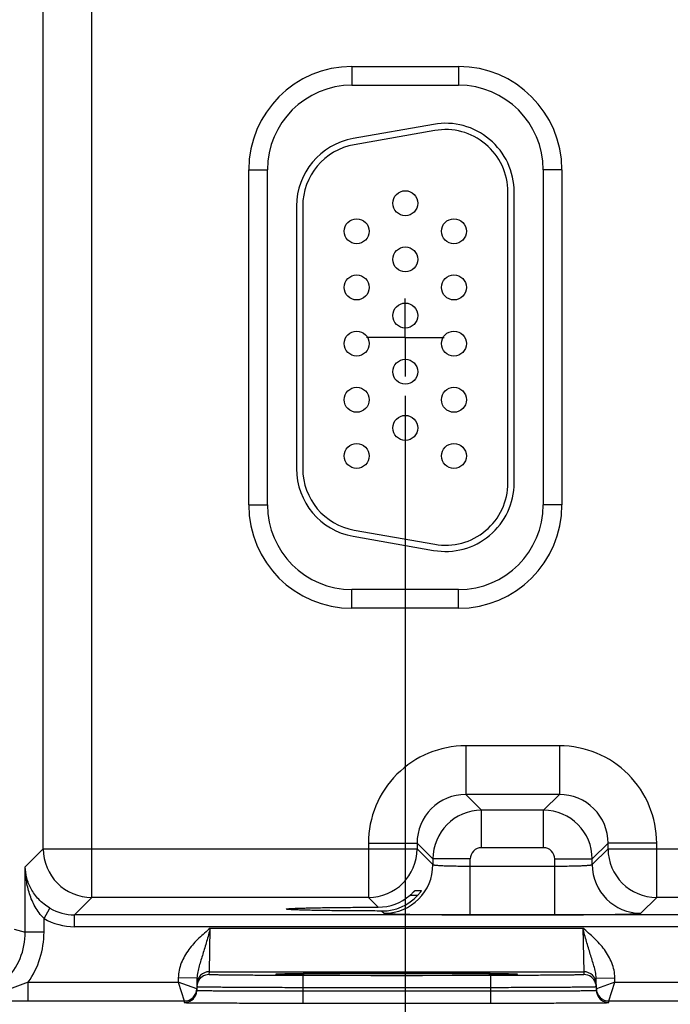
# Model space of a CAD drawing. Header units: inches. Extents: x 0 to 34, y 0 to 22.
# Tile 21 of 41: x 12.7 to 14.8, y 8.1 to 11.3. Entities that reach past the tile are written whole.
import ezdxf

# ---------------------------------------------------------------- set-up
doc = ezdxf.new("R2010")
doc.units = ezdxf.units.IN
doc.header["$LTSCALE"] = 1.87
doc.header["$MEASUREMENT"] = 0
doc.linetypes.add('CENTER', pattern=[0.6, 0.375, -0.075, 0.075, -0.075])
doc.layers.get('0').update_dxf_attribs({"linetype": 'CONTINUOUS'})
doc.layers.add('02___PRT_ALL_AXES', color=7, linetype='CONTINUOUS')
doc.layers.add('DIMENSIONS', color=7, linetype='CONTINUOUS')
doc.styles.get("Standard").update_dxf_attribs({"font": 'txt', "width": 0.8})
doc.dimstyles.new('DIMSTYLE_1', dxfattribs={"dimtxt": 0.125, "dimasz": 0.18, "dimexe": 0.125, "dimexo": 0.0625, "dimgap": 0.03125, "dimtad": 0, "dimtih": 1, "dimtoh": 1, "dimlfac": 0.5, "dimzin": 4, "dimdsep": 46, "dimtxsty": 'STANDARD', "dimblk": '_FILLED', "dimblk1": '_FILLED', "dimblk2": '_FILLED', "dimcen": 0.09, "dimadec": 0, "dimazin": 0, "dimtp": 0.01, "dimtm": 0.01, "dimtfac": 1, "dimtofl": 0, "dimtmove": 0, "dimatfit": 3, "dimldrblk": '_FILLED', "dimfxl": 1, "dimtolj": 1, "dimtzin": 4, "dimarcsym": 0})

# ---------------------------------------------------------------- blocks, each defined once
blk = doc.blocks.new('*D7')
at = {"layer": 'DIMENSIONS', "color": 2, "linetype": 'CONTINUOUS'}
blk.add_line((13.9132, 10.049), (13.9132, 7.4074), dxfattribs=at)
at = {"layer": 'DIMENSIONS', "color": 2, "linetype": 'CONTINUOUS', "insert": (13.8507, 7.3449), "char_height": 0.125, "width": 1.225, "attachment_point": 3, "rotation": 90, "line_spacing_factor": 0.9}
blk.add_mtext('4.76{\\Ftxt.shx;\\W1.000000;\\H0.125000; }[120.9]', dxfattribs=at)
blk = doc.blocks.new('_FILLED')
at = {"color": 0, "linetype": 'BYBLOCK'}
blk.add_solid([(0, 0), (-1, 0.174), (-1, -0.174)], dxfattribs=at)
blk = doc.blocks.new('*D8')
at = {"layer": 'DIMENSIONS', "color": 2, "linetype": 'CONTINUOUS'}
blk.add_line((16.0232, 10.049), (16.0232, 7.4074), dxfattribs=at)
at = {"layer": 'DIMENSIONS', "color": 2, "linetype": 'CONTINUOUS', "insert": (15.9607, 7.3449), "char_height": 0.125, "width": 1.225, "attachment_point": 3, "rotation": 90, "line_spacing_factor": 0.9}
blk.add_mtext('5.82{\\Ftxt.shx;\\W1.000000;\\H0.125000; }[147.7]', dxfattribs=at)
blk = doc.blocks.new('*D9')
at = {"layer": 'DIMENSIONS', "color": 2, "linetype": 'CONTINUOUS'}
blk.add_line((18.1332, 10.049), (18.1332, 7.4074), dxfattribs=at)
at = {"layer": 'DIMENSIONS', "color": 2, "linetype": 'CONTINUOUS', "insert": (18.0707, 7.3449), "char_height": 0.125, "width": 1.225, "attachment_point": 3, "rotation": 90, "line_spacing_factor": 0.9}
blk.add_mtext('6.87{\\Ftxt.shx;\\W1.000000;\\H0.125000; }[174.5]', dxfattribs=at)
blk = doc.blocks.new('*D10')
at = {"layer": 'DIMENSIONS', "color": 2, "linetype": 'CONTINUOUS'}
blk.add_line((20.2432, 10.049), (20.2432, 7.4074), dxfattribs=at)
at = {"layer": 'DIMENSIONS', "color": 2, "linetype": 'CONTINUOUS', "insert": (20.1807, 7.3449), "char_height": 0.125, "width": 1.225, "attachment_point": 3, "rotation": 90, "line_spacing_factor": 0.9}
blk.add_mtext('7.93{\\Ftxt.shx;\\W1.000000;\\H0.125000; }[201.3]', dxfattribs=at)
blk = doc.blocks.new('*D11')
at = {"layer": 'DIMENSIONS', "color": 2, "linetype": 'CONTINUOUS'}
blk.add_line((21.2982, 10.429), (21.2982, 7.4074), dxfattribs=at)
at = {"layer": 'DIMENSIONS', "color": 2, "linetype": 'CONTINUOUS', "insert": (21.2357, 7.3449), "char_height": 0.125, "width": 1.225, "attachment_point": 3, "rotation": 90, "line_spacing_factor": 0.9}
blk.add_mtext('8.45{\\Ftxt.shx;\\W1.000000;\\H0.125000; }[214.7]', dxfattribs=at)
blk = doc.blocks.new('*D12')
at = {"layer": 'DIMENSIONS', "color": 2, "linetype": 'CONTINUOUS'}
blk.add_line((22.3532, 10.049), (22.3532, 7.4074), dxfattribs=at)
at = {"layer": 'DIMENSIONS', "color": 2, "linetype": 'CONTINUOUS', "insert": (22.2907, 7.3449), "char_height": 0.125, "width": 1.225, "attachment_point": 3, "rotation": 90, "line_spacing_factor": 0.9}
blk.add_mtext('8.98{\\Ftxt.shx;\\W1.000000;\\H0.125000; }[228.1]', dxfattribs=at)
blk = doc.blocks.new('*D13')
at = {"layer": 'DIMENSIONS', "color": 2, "linetype": 'CONTINUOUS'}
blk.add_line((24.4632, 10.049), (24.4632, 7.4074), dxfattribs=at)
at = {"layer": 'DIMENSIONS', "color": 2, "linetype": 'CONTINUOUS', "insert": (24.4007, 7.3449), "char_height": 0.125, "width": 1.325, "attachment_point": 3, "rotation": 90, "line_spacing_factor": 0.9}
blk.add_mtext('10.04{\\Ftxt.shx;\\W1.000000;\\H0.125000; }[254.9]', dxfattribs=at)
blk = doc.blocks.new('*D14')
at = {"layer": 'DIMENSIONS', "color": 2, "linetype": 'CONTINUOUS'}
blk.add_line((26.5732, 10.049), (26.5732, 7.4074), dxfattribs=at)
at = {"layer": 'DIMENSIONS', "color": 2, "linetype": 'CONTINUOUS', "insert": (26.5107, 7.3449), "char_height": 0.125, "width": 1.325, "attachment_point": 3, "rotation": 90, "line_spacing_factor": 0.9}
blk.add_mtext('11.09{\\Ftxt.shx;\\W1.000000;\\H0.125000; }[281.7]', dxfattribs=at)
blk = doc.blocks.new('*D15')
at = {"layer": 'DIMENSIONS', "color": 2, "linetype": 'CONTINUOUS'}
blk.add_line((28.6832, 10.049), (28.6832, 7.4074), dxfattribs=at)
at = {"layer": 'DIMENSIONS', "color": 2, "linetype": 'CONTINUOUS', "insert": (28.6207, 7.3449), "char_height": 0.125, "width": 1.325, "attachment_point": 3, "rotation": 90, "line_spacing_factor": 0.9}
blk.add_mtext('12.15{\\Ftxt.shx;\\W1.000000;\\H0.125000; }[308.5]', dxfattribs=at)

msp = doc.modelspace()

# ---------------------------------------------------------------- linework, layer by layer
at = {"color": 7, "linetype": 'CONTINUOUS'}
for p, q in [((12.9078, 8.4418), (12.9078, 14.6872)), ((12.7518, 8.5977), (12.7518, 14.5312)), ((13.7422, 11.1045), (13.7422, 11.0445)), ((13.7422, 11.1045), (14.0842, 11.1045)), ((14.0842, 11.1045), (14.0842, 11.0445)), ((13.7422, 11.0445), (14.0842, 11.0445)), ((14.004, 10.9192), (13.746, 10.8737)), ((14.0074, 10.8995), (13.7494, 10.854)), ((13.4111, 9.6995), (13.4111, 10.7735)), ((13.4111, 10.7735), (13.4711, 10.7735)), ((13.4711, 9.6995), (13.4711, 10.7735)), ((14.3552, 10.7735), (14.3552, 9.6995)), ((14.4152, 10.7735), (14.3552, 10.7735)), ((14.4152, 10.7735), (14.4152, 9.6995)), ((14.2422, 9.7705), (14.2422, 10.7025)), ((14.2622, 9.7705), (14.2622, 10.7025)), ((13.5642, 10.657), (13.5642, 9.816)), ((13.5842, 10.657), (13.5842, 9.816)), ((13.4111, 9.6995), (13.4711, 9.6995)), ((14.4152, 9.6995), (14.3552, 9.6995)), ((13.746, 9.5993), (14.004, 9.5538)), ((13.7494, 9.619), (14.0074, 9.5735)), ((13.7422, 9.3684), (13.7422, 9.4284)), ((14.0842, 9.4284), (13.7422, 9.4284)), ((14.0842, 9.3684), (14.0842, 9.4284)), ((14.0842, 9.3684), (13.7422, 9.3684)), ((14.1069, 8.9277), (14.1069, 8.7718)), ((14.4075, 8.9277), (14.1069, 8.9277)), ((14.4075, 8.9277), (14.4075, 8.7718)), ((14.1069, 8.7718), (14.1576, 8.721)), ((14.4075, 8.7718), (14.1069, 8.7718)), ((14.4075, 8.7718), (14.3568, 8.721)), ((14.1576, 8.6011), (14.1576, 8.721)), ((14.3568, 8.721), (14.1576, 8.721)), ((14.3568, 8.6011), (14.3568, 8.721)), ((13.7949, 8.6158), (13.7949, 8.4418)), ((13.7949, 8.6158), (13.9509, 8.6158)), ((13.9509, 8.6158), (14.0016, 8.5651)), ((13.9509, 8.6158), (13.9509, 8.5977)), ((14.5635, 8.6158), (14.5127, 8.5651)), ((14.5635, 8.5977), (14.5635, 8.6158)), ((14.7194, 8.6158), (14.5635, 8.6158)), ((14.7194, 8.4418), (14.7194, 8.6158)), ((12.6945, 8.5404), (12.7518, 8.5977)), ((12.7518, 8.5977), (13.9509, 8.5977)), ((13.9509, 8.5977), (14.0016, 8.547)), ((14.3568, 8.6011), (14.1576, 8.6011)), ((14.5127, 8.547), (14.5635, 8.5977)), ((14.5635, 8.5977), (16.0609, 8.5977)), ((14.0016, 8.5651), (14.0016, 8.547)), ((14.1216, 8.5651), (14.0016, 8.5651)), ((14.1216, 8.3863), (14.1216, 8.5651)), ((14.3928, 8.3863), (14.3928, 8.5651)), ((14.3928, 8.5651), (14.5127, 8.5651)), ((14.5127, 8.547), (14.5127, 8.5651)), ((12.6945, 8.3309), (12.6945, 8.5404)), ((14.1216, 8.5423), (14.3928, 8.5423)), ((13.9444, 8.4642), (13.965, 8.4642)), ((12.8521, 8.3861), (12.9078, 8.4418)), ((13.7949, 8.4418), (12.9078, 8.4418)), ((13.7949, 8.4418), (13.8261, 8.4106)), ((13.9283, 8.4488), (13.9531, 8.4488)), ((14.6687, 8.391), (14.7194, 8.4418)), ((15.9049, 8.4418), (14.7194, 8.4418)), ((12.7545, 8.3745), (12.7736, 8.4073)), ((13.8384, 8.3983), (13.8457, 8.391)), ((12.7545, 8.3309), (12.7545, 8.3745)), ((12.8521, 8.3481), (12.8521, 8.3861)), ((29.5526, 8.3861), (12.8521, 8.3861)), ((14.1216, 8.3863), (14.3928, 8.3863)), ((12.6583, 8.34), (12.6945, 8.3309)), ((12.7545, 8.3309), (12.6945, 8.3309)), ((29.5526, 8.3481), (12.8521, 8.3481)), ((13.2847, 8.2038), (13.2878, 8.3438)), ((13.2878, 8.3438), (14.4825, 8.3438)), ((14.4825, 8.3438), (14.4856, 8.2038)), ((13.2845, 8.1945), (13.2847, 8.2038)), ((13.2847, 8.2038), (14.4856, 8.2038)), ((14.4856, 8.2038), (14.4858, 8.1945)), ((13.185, 8.1843), (13.1848, 8.17)), ((13.245, 8.1833), (13.185, 8.1843)), ((13.245, 8.1833), (13.2443, 8.1443)), ((13.5037, 8.1961), (13.5051, 8.1962)), ((13.5268, 8.1968), (13.5039, 8.1961)), ((13.5051, 8.1962), (13.5067, 8.1962)), ((13.5067, 8.1962), (13.5087, 8.1963)), ((13.5087, 8.1963), (13.5124, 8.1964)), ((13.5124, 8.1964), (13.5184, 8.1966)), ((13.5184, 8.1966), (13.5278, 8.1968)), ((13.5278, 8.1968), (13.5395, 8.197)), ((13.5395, 8.197), (13.5535, 8.1973)), ((13.5535, 8.1973), (13.5702, 8.1975)), ((13.5702, 8.1975), (13.59, 8.1977)), ((13.5844, 8.1918), (13.5844, 8.1525)), ((14.1859, 8.1918), (13.5844, 8.1918)), ((13.59, 8.1977), (13.614, 8.1979)), ((13.614, 8.1979), (13.6438, 8.1982)), ((13.6438, 8.1982), (13.6717, 8.1983)), ((13.6717, 8.1983), (13.7031, 8.1985)), ((13.7031, 8.1985), (13.738, 8.1987)), ((13.738, 8.1987), (13.7765, 8.1988)), ((13.7765, 8.1988), (13.8192, 8.1989)), ((13.8192, 8.1989), (13.8659, 8.1989)), ((13.8659, 8.1989), (13.9109, 8.1989)), ((13.9109, 8.1989), (13.9515, 8.1989)), ((13.9515, 8.1989), (13.9888, 8.1988)), ((13.9888, 8.1988), (14.0237, 8.1987)), ((14.0237, 8.1987), (14.0636, 8.1985)), ((14.0636, 8.1985), (14.0993, 8.1983)), ((14.0993, 8.1983), (14.1307, 8.1981)), ((14.1307, 8.1981), (14.158, 8.1979)), ((14.158, 8.1979), (14.1816, 8.1977)), ((14.1816, 8.1977), (14.2016, 8.1975)), ((14.1859, 8.1918), (14.1859, 8.1525)), ((14.2016, 8.1975), (14.2184, 8.1972)), ((14.2184, 8.1972), (14.2323, 8.197)), ((14.2323, 8.197), (14.2436, 8.1968)), ((14.2436, 8.1968), (14.2526, 8.1966)), ((14.2665, 8.1961), (14.2438, 8.1968)), ((14.2526, 8.1966), (14.2556, 8.1965)), ((14.2556, 8.1965), (14.2595, 8.1964)), ((14.2595, 8.1964), (14.2627, 8.1963)), ((14.2627, 8.1963), (14.2644, 8.1962)), ((14.2644, 8.1962), (14.2658, 8.1961)), ((14.5253, 8.1833), (14.5853, 8.1843)), ((14.526, 8.1443), (14.5253, 8.1833)), ((14.5856, 8.17), (14.5853, 8.1843)), ((12.7037, 8.11), (12.7037, 8.17)), ((12.7037, 8.17), (13.1848, 8.17)), ((13.2444, 8.1493), (13.1848, 8.17)), ((13.1848, 8.17), (13.2044, 8.11)), ((13.5844, 8.1525), (13.5843, 8.1426)), ((13.5843, 8.1426), (13.5843, 8.1033)), ((13.5843, 8.1426), (14.1861, 8.1426)), ((14.1859, 8.1525), (13.5844, 8.1525)), ((14.1859, 8.1525), (14.1861, 8.1426)), ((14.1861, 8.1426), (14.1861, 8.1033)), ((14.5856, 8.17), (14.5259, 8.1493)), ((14.5659, 8.11), (14.5856, 8.17)), ((14.5856, 8.17), (15.2948, 8.17)), ((12.7037, 8.11), (13.2044, 8.11)), ((13.2044, 8.11), (13.2043, 8.1049)), ((14.5659, 8.11), (15.3144, 8.11)), ((14.566, 8.1049), (14.5659, 8.11)), ((13.5843, 8.1033), (14.1861, 8.1033))]:
    msp.add_line(p, q, dxfattribs=at)
for points in [[(13.5021, 8.196), (13.5022, 8.196), (13.5025, 8.196), (13.5028, 8.196), (13.5032, 8.196), (13.5037, 8.1961)], [(14.2658, 8.1961), (14.2669, 8.1961), (14.2674, 8.196), (14.2677, 8.196), (14.268, 8.196), (14.2682, 8.196)]]:
    msp.add_lwpolyline(points, dxfattribs=at)
for centre in [(13.9132, 10.6665), (13.7572, 10.5765), (14.0692, 10.5765), (13.9132, 10.4865), (13.7572, 10.3965), (14.0692, 10.3965), (13.9132, 10.3065), (13.7572, 10.2165), (14.0692, 10.2165), (13.9132, 10.1265), (13.7572, 10.0365), (14.0692, 10.0365), (13.9132, 9.9465), (13.7572, 9.8565), (14.0692, 9.8565)]:
    msp.add_circle(centre, 0.04, dxfattribs=at)
for centre, radius, start, end in [((13.7422, 10.7735), 0.3311, 90, 180), ((14.0842, 10.7735), 0.3311, 0, 90), ((13.7422, 10.7735), 0.2711, 90, 180), ((14.0842, 10.7735), 0.2711, 0, 90), ((14.0422, 10.7025), 0.22, 0, 100), ((14.0422, 10.7025), 0.2, 0, 100), ((13.7842, 10.657), 0.22, 100, 180), ((13.7842, 10.657), 0.2, 100, 180), ((13.7842, 9.816), 0.22, 180, 260), ((13.7842, 9.816), 0.2, 180, 260), ((14.0422, 9.7705), 0.22, 260, 360), ((14.0422, 9.7705), 0.2, 260, 360), ((13.7422, 9.6995), 0.3311, 180, 270), ((13.7422, 9.6995), 0.2711, 180, 270), ((14.0842, 9.6995), 0.3311, 270, 360), ((14.0842, 9.6995), 0.2711, 270, 360), ((14.1068, 8.6158), 0.3119, 89.9965, 180.0035), ((14.4075, 8.6158), 0.3119, 359.9966, 90.0034), ((14.1068, 8.6159), 0.1559, 89.9717, 180.0282), ((14.4076, 8.6159), 0.1559, 359.9717, 90.0282), ((14.1576, 8.565), 0.156, 90.0148, 179.9847), ((14.3567, 8.565), 0.156, 0.0148, 89.9847), ((12.9078, 8.5978), 0.156, 180.0209, 269.9791), ((13.7949, 8.5978), 0.156, 270.0209, 359.9791), ((14.1576, 8.5651), 0.036, 89.9965, 180.0035), ((14.3568, 8.5651), 0.036, 359.9965, 90.0035), ((14.7195, 8.5978), 0.156, 180.0209, 269.9791), ((13.8456, 8.5471), 0.156, 270.0209, 359.9791), ((14.6688, 8.5471), 0.156, 180.0209, 269.9791), ((13.8256, 8.5678), 0.1572, 270.194, 310.7846), ((13.8388, 8.5531), 0.1547, 269.8483, 317.612), ((12.8521, 8.5421), 0.156, 239.7819, 270.0064), ((12.8521, 8.5421), 0.194, 239.7795, 270.001), ((12.474, 8.331), 0.2205, 269.9902, 359.9959), ((12.474, 8.3309), 0.2804, 324.968, 360), ((13.2847, 8.1638), 0.04, 89.9997, 179.0001), ((14.4856, 8.1638), 0.04, 0.9999, 90.0003), ((13.2845, 8.1545), 0.04, 89.9993, 161.1986), ((14.4858, 8.1545), 0.04, 18.8014, 90.0007), ((13.2044, 8.15), 0.04, 270.0018, 359), ((13.2041, 8.145), 0.0402, 341.2526, 358.9472), ((13.2848, 8.1544), 0.0402, 161.2521, 178.9472), ((14.4856, 8.1544), 0.0402, 1.0528, 18.7479), ((14.5659, 8.15), 0.04, 181.0012, 269.9999), ((14.5662, 8.145), 0.0402, 181.0528, 198.7474), ((12.7109, 59.2619), 51.1519, 269.81691, 269.99195), ((13.2044, 8.1449), 0.04, 269.9998, 341.1981), ((14.566, 8.1449), 0.04, 198.8019, 270.0002)]:
    msp.add_arc(centre, radius, start, end, dxfattribs=at)
for points, knots in [([(12.7545, 8.3745), (12.7431, 8.3853), (12.7246, 8.4106), (12.7069, 8.4528), (12.6969, 8.4964), (12.6946, 8.5258), (12.6945, 8.5404)], [0, 0, 0, 0, 0.260309, 0.511681, 0.757197, 1, 1, 1, 1]), ([(12.7736, 8.4073), (12.7603, 8.4151), (12.737, 8.4335), (12.7122, 8.4677), (12.698, 8.5038), (12.6947, 8.5284), (12.6945, 8.5404)], [0, 0, 0, 0, 0.286444, 0.542702, 0.776718, 1, 1, 1, 1]), ([(14.0016, 8.547), (14.0017, 8.5469), (14.0019, 8.5467), (14.0025, 8.5465), (14.0033, 8.5463), (14.0049, 8.5459), (14.0076, 8.5456), (14.0117, 8.5451), (14.0168, 8.5447), (14.0229, 8.5443), (14.0299, 8.544), (14.0378, 8.5436), (14.0464, 8.5433), (14.0593, 8.5429), (14.0767, 8.5426), (14.0987, 8.5423), (14.1139, 8.5423), (14.1216, 8.5423)], [0, 0, 0, 0, 0.0028, 0.007571, 0.014536, 0.023747, 0.048912, 0.082937, 0.125539, 0.176336, 0.234865, 0.300581, 0.372872, 0.451063, 0.622161, 0.807461, 1, 1, 1, 1]), ([(14.3928, 8.5423), (14.4005, 8.5423), (14.4156, 8.5423), (14.4376, 8.5426), (14.4551, 8.5429), (14.468, 8.5433), (14.4766, 8.5436), (14.4845, 8.544), (14.4915, 8.5443), (14.4976, 8.5447), (14.5027, 8.5451), (14.5067, 8.5456), (14.5095, 8.5459), (14.5111, 8.5463), (14.5119, 8.5465), (14.5124, 8.5467), (14.5127, 8.5469), (14.5127, 8.547)], [0, 0, 0, 0, 0.192539, 0.377839, 0.548937, 0.627128, 0.699419, 0.765135, 0.823664, 0.874461, 0.917063, 0.951088, 0.976253, 0.985464, 0.992429, 0.9972, 1, 1, 1, 1]), ([(13.9283, 8.4488), (13.9293, 8.4496), (13.9312, 8.4513), (13.934, 8.4538), (13.9365, 8.4563), (13.9389, 8.4586), (13.9406, 8.4604), (13.9419, 8.4617), (13.9427, 8.4625), (13.9433, 8.4632), (13.9438, 8.4637), (13.9441, 8.464), (13.9442, 8.4641), (13.9443, 8.4642), (13.9444, 8.4642), (13.9444, 8.4642)], [0, 0, 0, 0, 0.173342, 0.342238, 0.503515, 0.653224, 0.785998, 0.843871, 0.894633, 0.937025, 0.969654, 0.981852, 0.991063, 0.997138, 1, 1, 1, 1]), ([(13.965, 8.4642), (13.965, 8.4642), (13.9649, 8.464), (13.9648, 8.4638), (13.9645, 8.4633), (13.9641, 8.4627), (13.9636, 8.4619), (13.9627, 8.4607), (13.9614, 8.4589), (13.9597, 8.4566), (13.9576, 8.454), (13.9554, 8.4514), (13.9539, 8.4496), (13.953, 8.4488)], [0, 0, 0, 0, 0.005255, 0.022281, 0.050416, 0.088609, 0.135787, 0.190901, 0.321103, 0.472317, 0.638833, 0.816044, 1, 1, 1, 1]), ([(13.5308, 8.4045), (13.5308, 8.4045), (13.5309, 8.4047), (13.5314, 8.4049), (13.5324, 8.4051), (13.5341, 8.4053), (13.5365, 8.4056), (13.5395, 8.4059), (13.5433, 8.4061), (13.5476, 8.4064), (13.5547, 8.4067), (13.5652, 8.4072), (13.5796, 8.4076), (13.5963, 8.4081), (13.6153, 8.4085), (13.6363, 8.4089), (13.6592, 8.4093), (13.6839, 8.4096), (13.7197, 8.41), (13.7673, 8.4103), (13.8061, 8.4105), (13.8261, 8.4106)], [0, 0, 0, 0, 0.000545, 0.001528, 0.005113, 0.010953, 0.019065, 0.02944, 0.042053, 0.056876, 0.073884, 0.114342, 0.16316, 0.219936, 0.284205, 0.355522, 0.433341, 0.517029, 0.605954, 0.796807, 1, 1, 1, 1]), ([(13.8384, 8.3983), (13.8177, 8.3984), (13.7775, 8.3986), (13.7281, 8.3989), (13.6909, 8.3993), (13.6651, 8.3996), (13.6412, 8.4), (13.6192, 8.4004), (13.5994, 8.4008), (13.5819, 8.4013), (13.5668, 8.4017), (13.5558, 8.4022), (13.5484, 8.4026), (13.5438, 8.4028), (13.5399, 8.4031), (13.5367, 8.4033), (13.5342, 8.4036), (13.5325, 8.4039), (13.5314, 8.4041), (13.5309, 8.4043), (13.5308, 8.4044), (13.5308, 8.4045)], [0, 0, 0, 0, 0.201685, 0.391972, 0.480884, 0.564697, 0.642725, 0.714312, 0.7789, 0.835998, 0.885101, 0.925812, 0.942934, 0.957854, 0.970539, 0.980958, 0.989089, 0.994929, 0.998498, 0.999468, 1, 1, 1, 1]), ([(13.8457, 8.391), (13.8457, 8.391), (13.8459, 8.3909), (13.8465, 8.3907), (13.8477, 8.3905), (13.8495, 8.3903), (13.852, 8.3901), (13.8551, 8.3899), (13.8589, 8.3896), (13.8633, 8.3894), (13.8703, 8.3891), (13.8806, 8.3888), (13.8945, 8.3884), (13.9107, 8.388), (13.9288, 8.3877), (13.9487, 8.3874), (13.9703, 8.3871), (13.9932, 8.3869), (14.0261, 8.3866), (14.069, 8.3864), (14.1039, 8.3863), (14.1216, 8.3863)], [0, 0, 0, 0, 0.000833, 0.002206, 0.006659, 0.013424, 0.022498, 0.033865, 0.047502, 0.063379, 0.081459, 0.124054, 0.174892, 0.233495, 0.299314, 0.37173, 0.450061, 0.533571, 0.621473, 0.807113, 1, 1, 1, 1]), ([(14.3928, 8.3863), (14.4105, 8.3863), (14.4453, 8.3864), (14.4883, 8.3866), (14.5211, 8.3869), (14.5441, 8.3871), (14.5657, 8.3874), (14.5856, 8.3877), (14.6037, 8.388), (14.6198, 8.3884), (14.6338, 8.3888), (14.6441, 8.3891), (14.6511, 8.3894), (14.6555, 8.3896), (14.6592, 8.3899), (14.6624, 8.3901), (14.6649, 8.3903), (14.6667, 8.3905), (14.6679, 8.3907), (14.6684, 8.3909), (14.6686, 8.391), (14.6687, 8.391)], [0, 0, 0, 0, 0.192887, 0.378527, 0.466429, 0.549939, 0.62827, 0.700686, 0.766505, 0.825108, 0.875946, 0.918541, 0.936621, 0.952498, 0.966135, 0.977502, 0.986576, 0.993341, 0.997794, 0.999167, 1, 1, 1, 1]), ([(13.2878, 8.3438), (13.2755, 8.3331), (13.2508, 8.3118), (13.2229, 8.2817), (13.2049, 8.2544), (13.1942, 8.2323), (13.1871, 8.2088), (13.1852, 8.1925), (13.185, 8.1843)], [0, 0, 0, 0, 0.250106, 0.500015, 0.625057, 0.75007, 0.875051, 1, 1, 1, 1]), ([(13.2878, 8.3438), (13.2839, 8.3295), (13.2781, 8.3083), (13.27, 8.2806), (13.2639, 8.2606), (13.2578, 8.2413), (13.252, 8.2223), (13.2469, 8.2031), (13.2451, 8.1899), (13.245, 8.1833)], [0, 0, 0, 0, 0.266693, 0.396035, 0.521429, 0.642945, 0.761729, 0.879894, 1, 1, 1, 1]), ([(14.5853, 8.1843), (14.5852, 8.1925), (14.5833, 8.2088), (14.5761, 8.2323), (14.5655, 8.2544), (14.5474, 8.2817), (14.5196, 8.3118), (14.4949, 8.3331), (14.4825, 8.3438)], [0, 0, 0, 0, 0.124944, 0.249922, 0.374933, 0.499972, 0.749883, 1, 1, 1, 1]), ([(14.5253, 8.1833), (14.5252, 8.1899), (14.5234, 8.2031), (14.5184, 8.2223), (14.5125, 8.2413), (14.5064, 8.2606), (14.5003, 8.2806), (14.4922, 8.3083), (14.4864, 8.3295), (14.4825, 8.3438)], [0, 0, 0, 0, 0.120104, 0.238267, 0.357051, 0.478567, 0.603962, 0.733306, 1, 1, 1, 1]), ([(13.5844, 8.1918), (13.5649, 8.1918), (13.5267, 8.1919), (13.4795, 8.192), (13.4435, 8.1921), (13.4183, 8.1923), (13.3948, 8.1924), (13.373, 8.1926), (13.3533, 8.1928), (13.3358, 8.193), (13.3228, 8.1932), (13.3135, 8.1933), (13.3076, 8.1934), (13.3023, 8.1936), (13.2977, 8.1937), (13.2937, 8.1938), (13.2905, 8.1939), (13.2883, 8.194), (13.2868, 8.1941), (13.286, 8.1942), (13.2854, 8.1942), (13.2849, 8.1943), (13.2847, 8.1944), (13.2845, 8.1944), (13.2845, 8.1945)], [0, 0, 0, 0, 0.195093, 0.382688, 0.4714, 0.555569, 0.634386, 0.707089, 0.77298, 0.831424, 0.881858, 0.903917, 0.923799, 0.941455, 0.956844, 0.969929, 0.980679, 0.989069, 0.992374, 0.995082, 0.997194, 0.998709, 0.999633, 1, 1, 1, 1]), ([(13.5039, 8.1961), (13.503, 8.1961), (13.5017, 8.196), (13.5002, 8.1959), (13.4993, 8.1958), (13.4986, 8.1958), (13.4981, 8.1957), (13.4979, 8.1956), (13.4977, 8.1956), (13.4977, 8.1955)], [0, 0, 0, 0, 0.433646, 0.604436, 0.744455, 0.853681, 0.932196, 0.980314, 1, 1, 1, 1]), ([(13.4977, 8.1955), (13.4977, 8.1955), (13.4979, 8.1954), (13.4981, 8.1954), (13.4986, 8.1953), (13.4993, 8.1952), (13.5002, 8.1951), (13.5017, 8.195), (13.5029, 8.195), (13.5038, 8.1949)], [0, 0, 0, 0, 0.019719, 0.067814, 0.146291, 0.255485, 0.39549, 0.566285, 1, 1, 1, 1]), ([(13.5038, 8.1949), (13.5063, 8.1948), (13.5122, 8.1946), (13.5276, 8.1942), (13.5535, 8.1937), (13.5919, 8.1933), (13.6392, 8.1929), (13.6938, 8.1926), (13.7767, 8.1922), (13.8852, 8.1921), (13.9937, 8.1922), (14.0765, 8.1926), (14.1312, 8.1929), (14.1784, 8.1933), (14.2168, 8.1937), (14.2427, 8.1942), (14.2581, 8.1946), (14.264, 8.1948), (14.2665, 8.1949)], [0, 0, 0, 0, 0.009733, 0.023176, 0.060749, 0.111598, 0.174181, 0.246609, 0.326696, 0.500002, 0.673307, 0.753394, 0.825822, 0.888405, 0.939252, 0.976824, 0.990267, 1, 1, 1, 1]), ([(14.2438, 8.1968), (14.2244, 8.1972), (14.1769, 8.1978), (14.0951, 8.1984), (13.9951, 8.1988), (13.8856, 8.199), (13.776, 8.1988), (13.6759, 8.1984), (13.5939, 8.1978), (13.5463, 8.1972), (13.5268, 8.1968)], [0, 0, 0, 0, 0.081205, 0.198703, 0.34232, 0.499617, 0.656968, 0.800741, 0.918483, 1, 1, 1, 1]), ([(14.4858, 8.1945), (14.4858, 8.1944), (14.4856, 8.1944), (14.4854, 8.1943), (14.4849, 8.1942), (14.4843, 8.1942), (14.4835, 8.1941), (14.4821, 8.194), (14.4798, 8.1939), (14.4766, 8.1938), (14.4727, 8.1937), (14.4681, 8.1936), (14.4628, 8.1934), (14.4568, 8.1933), (14.4476, 8.1932), (14.4345, 8.193), (14.417, 8.1928), (14.3973, 8.1926), (14.3756, 8.1924), (14.352, 8.1923), (14.3269, 8.1921), (14.2908, 8.192), (14.2437, 8.1919), (14.2054, 8.1918), (14.1859, 8.1918)], [0, 0, 0, 0, 0.000367, 0.001291, 0.002806, 0.004918, 0.007626, 0.010931, 0.019321, 0.030071, 0.043156, 0.058545, 0.076201, 0.096083, 0.118142, 0.168576, 0.22702, 0.292911, 0.365614, 0.444431, 0.5286, 0.617312, 0.804907, 1, 1, 1, 1]), ([(14.2726, 8.1955), (14.2726, 8.1956), (14.2725, 8.1956), (14.2722, 8.1957), (14.2717, 8.1958), (14.271, 8.1958), (14.2702, 8.1959), (14.2686, 8.196), (14.2674, 8.1961), (14.2665, 8.1961)], [0, 0, 0, 0, 0.01972, 0.067826, 0.146319, 0.255527, 0.395541, 0.566335, 1, 1, 1, 1]), ([(14.2665, 8.1949), (14.2674, 8.195), (14.2687, 8.195), (14.2702, 8.1951), (14.2711, 8.1952), (14.2717, 8.1953), (14.2722, 8.1954), (14.2725, 8.1954), (14.2726, 8.1955), (14.2726, 8.1955)], [0, 0, 0, 0, 0.433718, 0.604513, 0.744518, 0.853711, 0.932187, 0.980281, 1, 1, 1, 1]), ([(12.7037, 8.17), (12.6922, 8.1659), (12.6697, 8.1575), (12.6362, 8.1446), (12.6028, 8.1327), (12.5803, 8.126), (12.5689, 8.123)], [0, 0, 0, 0, 0.255107, 0.50627, 0.7541, 1, 1, 1, 1]), ([(13.2443, 8.1443), (13.2443, 8.1442), (13.2445, 8.1442), (13.2448, 8.1441), (13.2453, 8.1441), (13.246, 8.144), (13.247, 8.144), (13.2481, 8.1439), (13.2494, 8.1439), (13.2516, 8.1438), (13.2548, 8.1437), (13.2592, 8.1436), (13.2645, 8.1435), (13.2705, 8.1434), (13.2772, 8.1433), (13.2877, 8.1432), (13.3025, 8.143), (13.3223, 8.1429), (13.3446, 8.1428), (13.3693, 8.1427), (13.396, 8.1426), (13.4245, 8.1425), (13.4654, 8.1425), (13.5188, 8.1425), (13.5622, 8.1425), (13.5843, 8.1426)], [0, 0, 0, 0, 0.000343, 0.001258, 0.002769, 0.004877, 0.007583, 0.010886, 0.014783, 0.019274, 0.030023, 0.043108, 0.058497, 0.076155, 0.096038, 0.118099, 0.168538, 0.226987, 0.292883, 0.365592, 0.444414, 0.528589, 0.617304, 0.804905, 1, 1, 1, 1]), ([(13.5844, 8.1525), (13.5623, 8.1526), (13.519, 8.1527), (13.4655, 8.1529), (13.4247, 8.1531), (13.3962, 8.1532), (13.3695, 8.1534), (13.3448, 8.1536), (13.3225, 8.1538), (13.3027, 8.154), (13.2879, 8.1541), (13.2774, 8.1543), (13.2706, 8.1544), (13.2646, 8.1545), (13.2594, 8.1546), (13.255, 8.1547), (13.2518, 8.1547), (13.2496, 8.1548), (13.2483, 8.1549), (13.2472, 8.1549), (13.2462, 8.155), (13.2455, 8.155), (13.245, 8.155), (13.2447, 8.1551), (13.2445, 8.1551), (13.2445, 8.1552)], [0, 0, 0, 0, 0.195104, 0.382709, 0.471426, 0.555601, 0.634423, 0.707132, 0.773029, 0.831478, 0.881918, 0.90398, 0.923864, 0.941522, 0.956912, 0.969998, 0.980748, 0.985238, 0.989136, 0.992438, 0.995144, 0.997251, 0.998759, 0.99967, 1, 1, 1, 1]), ([(14.5258, 8.1552), (14.5258, 8.1551), (14.5256, 8.1551), (14.5254, 8.155), (14.5248, 8.155), (14.5241, 8.155), (14.5232, 8.1549), (14.5221, 8.1549), (14.5207, 8.1548), (14.5186, 8.1547), (14.5154, 8.1547), (14.5109, 8.1546), (14.5057, 8.1545), (14.4997, 8.1544), (14.4929, 8.1543), (14.4825, 8.1541), (14.4676, 8.154), (14.4478, 8.1538), (14.4255, 8.1536), (14.4009, 8.1534), (14.3742, 8.1532), (14.3456, 8.1531), (14.3048, 8.1529), (14.2514, 8.1527), (14.208, 8.1526), (14.1859, 8.1525)], [0, 0, 0, 0, 0.00033, 0.001241, 0.002749, 0.004856, 0.007562, 0.010864, 0.014762, 0.019252, 0.030002, 0.043087, 0.058478, 0.076136, 0.09602, 0.118081, 0.168521, 0.226971, 0.292867, 0.365577, 0.444399, 0.528574, 0.617291, 0.804896, 1, 1, 1, 1]), ([(14.1861, 8.1426), (14.2082, 8.1425), (14.2515, 8.1425), (14.305, 8.1425), (14.3458, 8.1425), (14.3743, 8.1426), (14.4011, 8.1427), (14.4257, 8.1428), (14.448, 8.1429), (14.4678, 8.143), (14.4827, 8.1432), (14.4931, 8.1433), (14.4999, 8.1434), (14.5059, 8.1435), (14.5111, 8.1436), (14.5156, 8.1437), (14.5188, 8.1438), (14.5209, 8.1439), (14.5223, 8.1439), (14.5234, 8.144), (14.5243, 8.144), (14.525, 8.1441), (14.5255, 8.1441), (14.5258, 8.1442), (14.526, 8.1442), (14.526, 8.1443)], [0, 0, 0, 0, 0.195095, 0.382696, 0.471411, 0.555586, 0.634408, 0.707117, 0.773013, 0.831462, 0.881901, 0.903962, 0.923845, 0.941503, 0.956892, 0.969977, 0.980726, 0.985217, 0.989114, 0.992417, 0.995123, 0.997231, 0.998742, 0.999657, 1, 1, 1, 1]), ([(13.2043, 8.1049), (13.2043, 8.1049), (13.2044, 8.1049), (13.2045, 8.1049), (13.2046, 8.1049), (13.2049, 8.1049), (13.2055, 8.1048), (13.2063, 8.1048), (13.2073, 8.1047), (13.2085, 8.1047), (13.21, 8.1047), (13.2124, 8.1046), (13.216, 8.1045), (13.221, 8.1045), (13.2268, 8.1044), (13.2335, 8.1043), (13.2411, 8.1042), (13.2528, 8.1041), (13.2694, 8.104), (13.2915, 8.1039), (13.3165, 8.1038), (13.344, 8.1037), (13.3739, 8.1036), (13.4057, 8.1035), (13.4393, 8.1034), (13.4743, 8.1034), (13.5228, 8.1033), (13.5596, 8.1033), (13.5843, 8.1033)], [0, 0, 0, 0, 0.000092, 0.000323, 0.000702, 0.001231, 0.002737, 0.004843, 0.007547, 0.010849, 0.014746, 0.019237, 0.029986, 0.043073, 0.058463, 0.076123, 0.096008, 0.118071, 0.168514, 0.226966, 0.292866, 0.365578, 0.444402, 0.528578, 0.617296, 0.7097, 0.8049, 1, 1, 1, 1]), ([(14.1861, 8.1033), (14.2108, 8.1033), (14.2475, 8.1033), (14.296, 8.1034), (14.331, 8.1034), (14.3646, 8.1035), (14.3965, 8.1036), (14.4263, 8.1037), (14.4539, 8.1038), (14.4788, 8.1039), (14.501, 8.104), (14.5176, 8.1041), (14.5293, 8.1042), (14.5368, 8.1043), (14.5435, 8.1044), (14.5493, 8.1045), (14.5543, 8.1045), (14.5579, 8.1046), (14.5603, 8.1047), (14.5618, 8.1047), (14.5631, 8.1047), (14.5641, 8.1048), (14.5649, 8.1048), (14.5654, 8.1049), (14.5657, 8.1049), (14.5659, 8.1049), (14.5659, 8.1049), (14.566, 8.1049), (14.566, 8.1049)], [0, 0, 0, 0, 0.1951, 0.2903, 0.382704, 0.471422, 0.555598, 0.634422, 0.707134, 0.773034, 0.831486, 0.881929, 0.903992, 0.923877, 0.941537, 0.956927, 0.970014, 0.980763, 0.985254, 0.989151, 0.992453, 0.995157, 0.997263, 0.998769, 0.999298, 0.999677, 0.999908, 1, 1, 1, 1])]:
    msp.add_open_spline(points, degree=3, knots=knots, dxfattribs=at)
at = {"layer": '02___PRT_ALL_AXES', "color": 7, "linetype": 'CENTER'}
for q in [(13.9132, 10.3615), (13.7882, 10.2365), (13.9132, 10.1115), (14.0382, 10.2365)]:
    msp.add_line((13.9132, 10.2365), q, dxfattribs=at)

# ---------------------------------------------------------------- dimensions: what is measured, and where the dimension line sits
at = {"layer": 'DIMENSIONS', "color": 2, "linetype": 'CONTINUOUS'}
for feature_location, offset, origin, picture, middle in [((21.2982, 10.429), (0, -3.0215), (4.393, 10.4915), '*D11', (21.2982, 6.7324)), ((13.9132, 10.049), (0, -2.6415), (4.393, 10.1115), '*D7', (13.9132, 6.7324)), ((16.0232, 10.049), (0, -2.6415), (4.393, 10.1115), '*D8', (16.0232, 6.7324)), ((18.1332, 10.049), (0, -2.6415), (4.393, 10.1115), '*D9', (18.1332, 6.7324)), ((20.2432, 10.049), (0, -2.6415), (4.393, 10.1115), '*D10', (20.2432, 6.7324)), ((22.3532, 10.049), (0, -2.6415), (4.393, 10.1115), '*D12', (22.3532, 6.7324)), ((24.4632, 10.049), (0, -2.6415), (4.393, 10.1115), '*D13', (24.4632, 6.6824)), ((26.5732, 10.049), (0, -2.6415), (4.393, 10.1115), '*D14', (26.5732, 6.6824)), ((28.6832, 10.049), (0, -2.6415), (4.393, 10.1115), '*D15', (28.6832, 6.6824))]:
    dim = msp.add_ordinate_dim(feature_location=feature_location, offset=offset, dtype=1, origin=origin, dimstyle='DIMSTYLE_1', dxfattribs=at)
    dim.commit()
    dim.dimension.update_dxf_attribs({"geometry": picture, "text_midpoint": middle})

doc.saveas('drawing.dxf')
